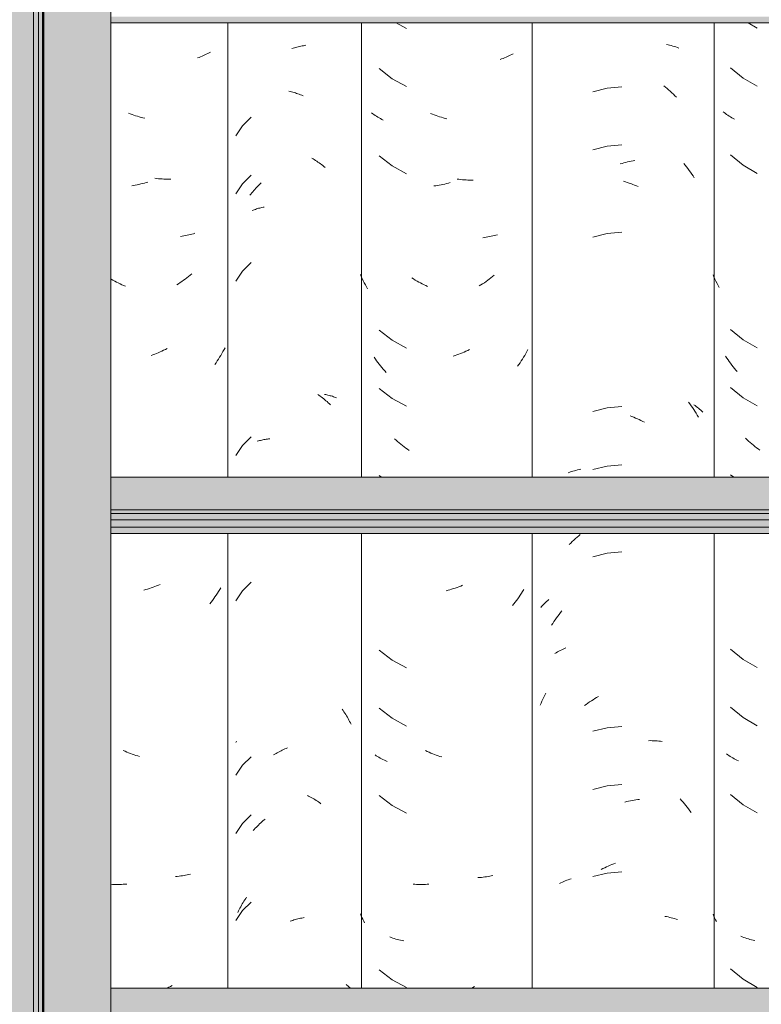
# Model space of a CAD drawing. Header units: metres. Extents: x 9.7 to 43.6, y -0.5 to 5.6.
# Tile 115 of 154: x 32.838 to 33.222, y 3.005 to 3.516. Entities that reach past the tile are written whole.
import ezdxf

# ---------------------------------------------------------------- set-up
doc = ezdxf.new("R2010")
doc.units = ezdxf.units.M
for name, color, linetype, lineweight in [('A-ANNO-DIMS', 7, 'Continuous', 9), ('A-ANNO-DIMS-50', 7, 'Continuous', 9), ('A-GLAZ-CWMG', 7, 'Continuous', 5), ('A-ROOF', 7, 'Continuous', 5), ('A-WALL', 7, 'Continuous', 5), ('A-WALL-PATT', 7, 'Continuous', 5), ('I-WALL', 7, 'Continuous', 5)]:
    doc.layers.add(name, color=color, linetype=linetype, lineweight=lineweight)
doc.styles.add('Arial', font='arial.ttf', dxfattribs={"height": 0.075})
doc.dimstyles.new('Com_linha__ref__contínua__-_Cor_Vermelha_Arial_1_5mm', dxfattribs={"dimscale": 0.3048, "dimtxt": 0.076519, "dimasz": 0.328084, "dimexe": 0.246063, "dimexo": 0.246063, "dimgap": 0.024606, "dimtad": 1, "dimrnd": 0.01, "dimzin": 0, "dimdsep": 46, "dimtxsty": 'Arial', "dimblk1": 'OBLIQUE', "dimblk2": 'OBLIQUE', "dimsah": 1, "dimcen": 0.09, "dimdle": 0.246063, "dimazin": 0, "dimtfac": 1, "dimtdec": 4, "dimtix": 1, "dimtmove": 0, "dimatfit": 3, "dimfxl": 1, "dimtvp": 1, "dimtolj": 1, "dimtzin": 0, "dimarcsym": 2})

# ---------------------------------------------------------------- blocks, each defined once
blk = doc.blocks.new('FP_243-D')
at = {"layer": 'A-GLAZ-CWMG', "color": 9, "true_color": 0xc0c0c0}
for p, q in [((-17.71452, 3.51402), (-17.70983, 3.51132)), ((-17.72366, 3.49074), (-17.71715, 3.48539)), ((-17.71715, 3.48539), (-17.70983, 3.48118)), ((-17.72695, 3.46746), (-17.72755, 3.46794)), ((-17.72633, 3.46699), (-17.72695, 3.46746)), ((-17.72571, 3.46653), (-17.72633, 3.46699)), ((-17.72507, 3.46609), (-17.72571, 3.46653)), ((-17.72442, 3.46565), (-17.72507, 3.46609)), ((-17.72375, 3.46523), (-17.72442, 3.46565)), ((-17.72307, 3.46482), (-17.72375, 3.46523)), ((-17.72239, 3.46443), (-17.72307, 3.46482)), ((-17.72169, 3.46404), (-17.72239, 3.46443)), ((-17.72366, 3.44553), (-17.71715, 3.44017)), ((-17.71715, 3.44017), (-17.70983, 3.43596)), ((-17.73227, 3.38228), (-17.73276, 3.38341)), ((-17.73176, 3.38115), (-17.73227, 3.38228)), ((-17.73123, 3.38004), (-17.73176, 3.38115)), ((-17.73069, 3.37893), (-17.73123, 3.38004)), ((-17.73013, 3.37784), (-17.73069, 3.37893)), ((-17.72955, 3.37676), (-17.73013, 3.37784)), ((-17.72366, 3.3551), (-17.71715, 3.34975)), ((-17.71715, 3.34975), (-17.70983, 3.34553)), ((-17.72564, 3.34023), (-17.72627, 3.34116)), ((-17.725, 3.33931), (-17.72564, 3.34023)), ((-17.72435, 3.3384), (-17.725, 3.33931)), ((-17.72368, 3.3375), (-17.72435, 3.3384)), ((-17.72301, 3.33661), (-17.72368, 3.3375)), ((-17.72232, 3.33574), (-17.72301, 3.33661)), ((-17.72162, 3.33488), (-17.72232, 3.33574)), ((-17.7209, 3.33403), (-17.72162, 3.33488)), ((-17.72018, 3.33319), (-17.7209, 3.33403)), ((-17.72366, 3.32496), (-17.71715, 3.3196)), ((-17.71715, 3.3196), (-17.70983, 3.31539)), ((-17.71512, 3.29787), (-17.71591, 3.29861)), ((-17.71432, 3.29714), (-17.71512, 3.29787)), ((-17.71351, 3.29643), (-17.71432, 3.29714)), ((-17.71269, 3.29573), (-17.71351, 3.29643)), ((-17.71186, 3.29504), (-17.71269, 3.29573)), ((-17.71103, 3.29438), (-17.71186, 3.29504)), ((-17.71018, 3.29372), (-17.71103, 3.29438)), ((-17.70933, 3.29308), (-17.71018, 3.29372)), ((-17.70847, 3.29246), (-17.70933, 3.29308)), ((-17.72366, 3.27974), (-17.72202, 3.27839)), ((-17.72366, 3.18931), (-17.71715, 3.18396)), ((-17.71715, 3.18396), (-17.70983, 3.17975)), ((-17.72366, 3.15917), (-17.71715, 3.15382)), ((-17.71715, 3.15382), (-17.70983, 3.14961)), ((-17.72515, 3.13458), (-17.72579, 3.13502)), ((-17.7245, 3.13414), (-17.72515, 3.13458)), ((-17.72384, 3.13372), (-17.7245, 3.13414)), ((-17.72317, 3.13331), (-17.72384, 3.13372)), ((-17.72248, 3.13291), (-17.72317, 3.13331)), ((-17.72178, 3.13252), (-17.72248, 3.13291)), ((-17.72107, 3.13215), (-17.72178, 3.13252)), ((-17.72035, 3.13179), (-17.72107, 3.13215)), ((-17.71961, 3.13144), (-17.72035, 3.13179)), ((-17.72366, 3.11396), (-17.71715, 3.1086)), ((-17.71715, 3.1086), (-17.70983, 3.10439)), ((-17.73235, 3.0509), (-17.73276, 3.05184)), ((-17.73193, 3.04995), (-17.73235, 3.0509)), ((-17.73149, 3.04902), (-17.73193, 3.04995)), ((-17.73105, 3.04809), (-17.73149, 3.04902)), ((-17.71758, 3.04015), (-17.71835, 3.04046)), ((-17.71681, 3.03985), (-17.71758, 3.04015)), ((-17.71603, 3.03957), (-17.71681, 3.03985)), ((-17.71524, 3.03931), (-17.71603, 3.03957)), ((-17.71444, 3.03905), (-17.71524, 3.03931)), ((-17.71363, 3.03882), (-17.71444, 3.03905)), ((-17.71281, 3.03859), (-17.71363, 3.03882)), ((-17.71199, 3.03838), (-17.71281, 3.03859)), ((-17.71115, 3.03819), (-17.71199, 3.03838)), ((-17.72366, 3.02353), (-17.71715, 3.01818)), ((-17.71715, 3.01818), (-17.70983, 3.01396))]:
    blk.add_line(p, q, dxfattribs=at)
blk = doc.blocks.new('FP_244-D')
at = {"layer": 'A-GLAZ-CWMG', "color": 9, "true_color": 0xc0c0c0}
for p, q in [((-17.75695, 3.50278), (-17.7561, 3.50261)), ((-17.7561, 3.50261), (-17.75527, 3.50242)), ((-17.75527, 3.50242), (-17.75444, 3.50221)), ((-17.75444, 3.50221), (-17.75362, 3.50199)), ((-17.75362, 3.50199), (-17.75282, 3.50176)), ((-17.75282, 3.50176), (-17.75202, 3.5015)), ((-17.75202, 3.5015), (-17.75123, 3.50124)), ((-17.75123, 3.50124), (-17.75045, 3.50095)), ((-17.78764, 3.48016), (-17.79505, 3.47832)), ((-17.78003, 3.48084), (-17.78764, 3.48016)), ((-17.75833, 3.48139), (-17.75747, 3.48071)), ((-17.75747, 3.48071), (-17.75662, 3.48001)), ((-17.75662, 3.48001), (-17.75578, 3.47929)), ((-17.75578, 3.47929), (-17.75495, 3.47856)), ((-17.75495, 3.47856), (-17.75413, 3.47781)), ((-17.75413, 3.47781), (-17.75331, 3.47704)), ((-17.75331, 3.47704), (-17.75251, 3.47626)), ((-17.75251, 3.47626), (-17.75171, 3.47546)), ((-17.78764, 3.45002), (-17.79505, 3.44817)), ((-17.78003, 3.4507), (-17.78764, 3.45002)), ((-17.78092, 3.44088), (-17.77996, 3.44116)), ((-17.77996, 3.44116), (-17.77901, 3.44143)), ((-17.77901, 3.44143), (-17.77805, 3.44169)), ((-17.77805, 3.44169), (-17.7771, 3.44192)), ((-17.7771, 3.44192), (-17.77614, 3.44213)), ((-17.77614, 3.44213), (-17.77519, 3.44233)), ((-17.77519, 3.44233), (-17.77424, 3.44251)), ((-17.77424, 3.44251), (-17.77329, 3.44267)), ((-17.74792, 3.44112), (-17.74719, 3.44024)), ((-17.74719, 3.44024), (-17.74647, 3.43934)), ((-17.74647, 3.43934), (-17.74577, 3.43843)), ((-17.74577, 3.43843), (-17.74509, 3.4375)), ((-17.74509, 3.4375), (-17.74441, 3.43657)), ((-17.74441, 3.43657), (-17.74375, 3.43561)), ((-17.74375, 3.43561), (-17.7431, 3.43465)), ((-17.77914, 3.43188), (-17.77818, 3.4316)), ((-17.77818, 3.4316), (-17.77722, 3.4313)), ((-17.77722, 3.4313), (-17.77627, 3.43098)), ((-17.77627, 3.43098), (-17.77532, 3.43064)), ((-17.77532, 3.43064), (-17.77436, 3.43028)), ((-17.7431, 3.43465), (-17.74246, 3.43367)), ((-17.77436, 3.43028), (-17.77341, 3.4299)), ((-17.77341, 3.4299), (-17.77247, 3.42951)), ((-17.77247, 3.42951), (-17.77152, 3.4291)), ((-17.78003, 3.40549), (-17.78764, 3.4048)), ((-17.78764, 3.4048), (-17.79505, 3.40296)), ((-17.78764, 3.31438), (-17.79505, 3.31253)), ((-17.78003, 3.31506), (-17.78764, 3.31438)), ((-17.74544, 3.31742), (-17.74476, 3.31648)), ((-17.74476, 3.31648), (-17.74409, 3.31554)), ((-17.74409, 3.31554), (-17.74343, 3.31458)), ((-17.74343, 3.31458), (-17.74279, 3.31361)), ((-17.74279, 3.31361), (-17.74216, 3.31263)), ((-17.74269, 3.31605), (-17.74206, 3.3156)), ((-17.74206, 3.3156), (-17.74145, 3.31515)), ((-17.74145, 3.31515), (-17.74085, 3.31468)), ((-17.74085, 3.31468), (-17.74027, 3.3142)), ((-17.74027, 3.3142), (-17.7397, 3.3137)), ((-17.7397, 3.3137), (-17.73915, 3.3132)), ((-17.73915, 3.3132), (-17.73862, 3.31269)), ((-17.77581, 3.31024), (-17.77486, 3.3099)), ((-17.77486, 3.3099), (-17.77391, 3.30953)), ((-17.77391, 3.30953), (-17.77296, 3.30914)), ((-17.77296, 3.30914), (-17.77201, 3.30874)), ((-17.77201, 3.30874), (-17.77107, 3.30832)), ((-17.77107, 3.30832), (-17.77013, 3.30788)), ((-17.77013, 3.30788), (-17.76919, 3.30742)), ((-17.74216, 3.31263), (-17.74155, 3.31164)), ((-17.74155, 3.31164), (-17.74095, 3.31063)), ((-17.74095, 3.31063), (-17.74037, 3.30961)), ((-17.73862, 3.31269), (-17.73809, 3.31217)), ((-17.76919, 3.30742), (-17.76826, 3.30695)), ((-17.80299, 3.2822), (-17.80215, 3.28238)), ((-17.80215, 3.28238), (-17.80129, 3.28254)), ((-17.78764, 3.28423), (-17.79505, 3.28239)), ((-17.78003, 3.28491), (-17.78764, 3.28423)), ((-17.80785, 3.2808), (-17.80706, 3.28108)), ((-17.80706, 3.28108), (-17.80627, 3.28133)), ((-17.80627, 3.28133), (-17.80546, 3.28157)), ((-17.80546, 3.28157), (-17.80465, 3.2818)), ((-17.80465, 3.2818), (-17.80382, 3.28201)), ((-17.80382, 3.28201), (-17.80299, 3.2822)), ((-17.80491, 3.24585), (-17.80408, 3.2466)), ((-17.80408, 3.2466), (-17.80325, 3.24734)), ((-17.80325, 3.24734), (-17.80241, 3.24806)), ((-17.80241, 3.24806), (-17.80157, 3.24876)), ((-17.80731, 3.2435), (-17.80652, 3.2443)), ((-17.80652, 3.2443), (-17.80572, 3.24508)), ((-17.80572, 3.24508), (-17.80491, 3.24585)), ((-17.78764, 3.23902), (-17.79505, 3.23717)), ((-17.78003, 3.2397), (-17.78764, 3.23902)), ((-17.82212, 3.21088), (-17.82164, 3.21143)), ((-17.82164, 3.21143), (-17.82115, 3.21197)), ((-17.82115, 3.21197), (-17.82064, 3.2125)), ((-17.82064, 3.2125), (-17.82011, 3.21303)), ((-17.82011, 3.21303), (-17.81957, 3.21354)), ((-17.81957, 3.21354), (-17.81902, 3.21404)), ((-17.81902, 3.21404), (-17.81845, 3.21453)), ((-17.81845, 3.21453), (-17.81786, 3.215)), ((-17.81392, 3.20551), (-17.81323, 3.20644)), ((-17.81323, 3.20644), (-17.81253, 3.20735)), ((-17.81253, 3.20735), (-17.81182, 3.20825)), ((-17.81182, 3.20825), (-17.8111, 3.20914)), ((-17.81652, 3.20167), (-17.81589, 3.20264)), ((-17.81589, 3.20264), (-17.81525, 3.20361)), ((-17.81525, 3.20361), (-17.81459, 3.20457)), ((-17.81459, 3.20457), (-17.81392, 3.20551)), ((-17.81472, 3.18707), (-17.81405, 3.18748)), ((-17.81405, 3.18748), (-17.81337, 3.18787)), ((-17.81337, 3.18787), (-17.81267, 3.18825)), ((-17.81267, 3.18825), (-17.81196, 3.18861)), ((-17.81196, 3.18861), (-17.81124, 3.18897)), ((-17.81124, 3.18897), (-17.81051, 3.1893)), ((-17.81051, 3.1893), (-17.80977, 3.18963)), ((-17.80977, 3.18963), (-17.80901, 3.18994)), ((-17.82049, 3.16444), (-17.81998, 3.16546)), ((-17.81998, 3.16546), (-17.81946, 3.16646)), ((-17.82238, 3.16029), (-17.82193, 3.16134)), ((-17.82193, 3.16134), (-17.82146, 3.16238)), ((-17.82146, 3.16238), (-17.82098, 3.16342)), ((-17.82098, 3.16342), (-17.82049, 3.16444)), ((-17.7994, 3.16003), (-17.79852, 3.16068)), ((-17.79852, 3.16068), (-17.79764, 3.16131)), ((-17.79764, 3.16131), (-17.79675, 3.16192)), ((-17.79675, 3.16192), (-17.79585, 3.16251)), ((-17.79585, 3.16251), (-17.79494, 3.16309)), ((-17.79494, 3.16309), (-17.79403, 3.16365)), ((-17.79403, 3.16365), (-17.79312, 3.16419)), ((-17.79312, 3.16419), (-17.7922, 3.16472)), ((-17.78764, 3.14859), (-17.79505, 3.14675)), ((-17.78003, 3.14927), (-17.78764, 3.14859)), ((-17.76623, 3.14186), (-17.76531, 3.14187)), ((-17.76531, 3.14187), (-17.76439, 3.14186)), ((-17.76439, 3.14186), (-17.76349, 3.14183)), ((-17.76349, 3.14183), (-17.76259, 3.14178)), ((-17.76259, 3.14178), (-17.76169, 3.14171)), ((-17.76169, 3.14171), (-17.7608, 3.14163)), ((-17.7608, 3.14163), (-17.75992, 3.14153)), ((-17.75992, 3.14153), (-17.75905, 3.14142)), ((-17.78003, 3.11913), (-17.78764, 3.11845)), ((-17.78764, 3.11845), (-17.79505, 3.1166)), ((-17.77848, 3.11), (-17.77753, 3.11025)), ((-17.77753, 3.11025), (-17.77657, 3.11047)), ((-17.77657, 3.11047), (-17.77562, 3.11067)), ((-17.77562, 3.11067), (-17.77467, 3.11086)), ((-17.77467, 3.11086), (-17.77371, 3.11103)), ((-17.77371, 3.11103), (-17.77277, 3.11118)), ((-17.77277, 3.11118), (-17.77182, 3.11131)), ((-17.77182, 3.11131), (-17.77088, 3.11142)), ((-17.74982, 3.11174), (-17.74906, 3.11089)), ((-17.74906, 3.11089), (-17.74832, 3.11003)), ((-17.74832, 3.11003), (-17.74759, 3.10916)), ((-17.74759, 3.10916), (-17.74686, 3.10827)), ((-17.74686, 3.10827), (-17.74616, 3.10736)), ((-17.74616, 3.10736), (-17.74546, 3.10644)), ((-17.74546, 3.10644), (-17.74478, 3.10551)), ((-17.74478, 3.10551), (-17.74411, 3.10457)), ((-17.7842, 3.07803), (-17.78325, 3.07838)), ((-17.78764, 3.07323), (-17.79505, 3.07139)), ((-17.7908, 3.07505), (-17.78987, 3.07553)), ((-17.78987, 3.07553), (-17.78893, 3.07599)), ((-17.78893, 3.07599), (-17.78799, 3.07643)), ((-17.78799, 3.07643), (-17.78705, 3.07686)), ((-17.78003, 3.07392), (-17.78764, 3.07323)), ((-17.78705, 3.07686), (-17.7861, 3.07727)), ((-17.7861, 3.07727), (-17.78515, 3.07766)), ((-17.78515, 3.07766), (-17.7842, 3.07803)), ((-17.81233, 3.06785), (-17.81162, 3.06821)), ((-17.81162, 3.06821), (-17.81089, 3.06856)), ((-17.81089, 3.06856), (-17.81015, 3.06889)), ((-17.81015, 3.06889), (-17.8094, 3.06921)), ((-17.8094, 3.06921), (-17.80864, 3.06951)), ((-17.80864, 3.06951), (-17.80787, 3.0698)), ((-17.80787, 3.0698), (-17.80708, 3.07007)), ((-17.80708, 3.07007), (-17.80629, 3.07032)), ((-17.75775, 3.05078), (-17.75689, 3.05063)), ((-17.75689, 3.05063), (-17.75605, 3.05045)), ((-17.75605, 3.05045), (-17.75521, 3.05026)), ((-17.75521, 3.05026), (-17.75439, 3.05006)), ((-17.75439, 3.05006), (-17.75357, 3.04984)), ((-17.75357, 3.04984), (-17.75276, 3.0496)), ((-17.75276, 3.0496), (-17.75196, 3.04934)), ((-17.75196, 3.04934), (-17.75118, 3.04908))]:
    blk.add_line(p, q, dxfattribs=at)
blk = doc.blocks.new('FP_245-D')
at = {"layer": 'A-GLAZ-CWMG', "color": 9, "true_color": 0xc0c0c0}
for p, q in [((-17.89697, 3.51402), (-17.89175, 3.51117)), ((-17.83859, 3.49688), (-17.83932, 3.49654)), ((-17.83786, 3.49723), (-17.83859, 3.49688)), ((-17.83715, 3.4976), (-17.83786, 3.49723)), ((-17.83644, 3.49798), (-17.83715, 3.4976)), ((-17.84238, 3.49531), (-17.84316, 3.49504)), ((-17.8416, 3.4956), (-17.84238, 3.49531)), ((-17.84083, 3.4959), (-17.8416, 3.4956)), ((-17.84007, 3.49621), (-17.84083, 3.4959)), ((-17.83932, 3.49654), (-17.84007, 3.49621)), ((-17.90581, 3.49027), (-17.89917, 3.48507)), ((-17.89917, 3.48507), (-17.89175, 3.48103)), ((-17.90918, 3.4669), (-17.9098, 3.46737)), ((-17.90855, 3.46645), (-17.90918, 3.4669)), ((-17.90791, 3.46601), (-17.90855, 3.46645)), ((-17.87824, 3.4667), (-17.87917, 3.46708)), ((-17.87731, 3.46633), (-17.87824, 3.4667)), ((-17.87638, 3.46598), (-17.87731, 3.46633)), ((-17.90725, 3.46558), (-17.90791, 3.46601)), ((-17.90658, 3.46516), (-17.90725, 3.46558)), ((-17.9059, 3.46476), (-17.90658, 3.46516)), ((-17.90521, 3.46437), (-17.9059, 3.46476)), ((-17.90451, 3.46399), (-17.90521, 3.46437)), ((-17.90379, 3.46362), (-17.90451, 3.46399)), ((-17.87544, 3.46565), (-17.87638, 3.46598)), ((-17.8745, 3.46534), (-17.87544, 3.46565)), ((-17.87356, 3.46504), (-17.8745, 3.46534)), ((-17.87262, 3.46476), (-17.87356, 3.46504)), ((-17.87168, 3.4645), (-17.87262, 3.46476)), ((-17.87073, 3.46425), (-17.87168, 3.4645)), ((-17.90581, 3.44505), (-17.89917, 3.43986)), ((-17.89917, 3.43986), (-17.89175, 3.43582)), ((-17.87185, 3.43044), (-17.87279, 3.43023)), ((-17.87091, 3.43067), (-17.87185, 3.43044)), ((-17.86996, 3.43092), (-17.87091, 3.43067)), ((-17.86902, 3.43119), (-17.86996, 3.43092)), ((-17.86452, 3.43292), (-17.86545, 3.43305)), ((-17.86358, 3.4328), (-17.86452, 3.43292)), ((-17.86265, 3.4327), (-17.86358, 3.4328)), ((-17.86172, 3.43262), (-17.86265, 3.4327)), ((-17.8608, 3.43255), (-17.86172, 3.43262)), ((-17.85988, 3.43251), (-17.8608, 3.43255)), ((-17.85896, 3.43248), (-17.85988, 3.43251)), ((-17.85804, 3.43246), (-17.85896, 3.43248)), ((-17.85713, 3.43246), (-17.85804, 3.43246)), ((-17.87655, 3.42955), (-17.87748, 3.42943)), ((-17.87561, 3.4297), (-17.87655, 3.42955)), ((-17.87467, 3.42986), (-17.87561, 3.4297)), ((-17.87373, 3.43004), (-17.87467, 3.42986)), ((-17.87279, 3.43023), (-17.87373, 3.43004)), ((-17.85125, 3.40275), (-17.85212, 3.40264)), ((-17.85038, 3.40287), (-17.85125, 3.40275)), ((-17.84952, 3.40301), (-17.85038, 3.40287)), ((-17.84867, 3.40317), (-17.84952, 3.40301)), ((-17.84782, 3.40334), (-17.84867, 3.40317)), ((-17.84699, 3.40353), (-17.84782, 3.40334)), ((-17.84616, 3.40373), (-17.84699, 3.40353)), ((-17.84533, 3.40395), (-17.84616, 3.40373)), ((-17.84452, 3.40418), (-17.84533, 3.40395)), ((-17.91512, 3.38252), (-17.91561, 3.38362)), ((-17.91462, 3.38143), (-17.91512, 3.38252)), ((-17.9141, 3.38035), (-17.91462, 3.38143)), ((-17.91357, 3.37928), (-17.9141, 3.38035)), ((-17.88801, 3.38123), (-17.88889, 3.38179)), ((-17.88712, 3.38068), (-17.88801, 3.38123)), ((-17.88622, 3.38016), (-17.88712, 3.38068)), ((-17.88532, 3.37965), (-17.88622, 3.38016)), ((-17.88442, 3.37915), (-17.88532, 3.37965)), ((-17.85133, 3.37931), (-17.85221, 3.37873)), ((-17.85047, 3.37992), (-17.85133, 3.37931)), ((-17.8496, 3.38053), (-17.85047, 3.37992)), ((-17.84875, 3.38117), (-17.8496, 3.38053)), ((-17.84791, 3.38182), (-17.84875, 3.38117)), ((-17.84707, 3.38248), (-17.84791, 3.38182)), ((-17.84624, 3.38316), (-17.84707, 3.38248)), ((-17.91301, 3.37822), (-17.91357, 3.37928)), ((-17.91245, 3.37717), (-17.91301, 3.37822)), ((-17.91187, 3.37614), (-17.91245, 3.37717)), ((-17.88351, 3.37867), (-17.88442, 3.37915)), ((-17.88259, 3.37821), (-17.88351, 3.37867)), ((-17.88167, 3.37777), (-17.88259, 3.37821)), ((-17.88075, 3.37734), (-17.88167, 3.37777)), ((-17.85309, 3.37816), (-17.85397, 3.3776)), ((-17.85221, 3.37873), (-17.85309, 3.37816)), ((-17.90581, 3.35463), (-17.89917, 3.34943)), ((-17.89917, 3.34943), (-17.89175, 3.34539)), ((-17.86089, 3.34377), (-17.86182, 3.34336)), ((-17.85997, 3.3442), (-17.86089, 3.34377)), ((-17.85905, 3.34465), (-17.85997, 3.3442)), ((-17.82924, 3.3436), (-17.8298, 3.34261)), ((-17.8287, 3.3446), (-17.82924, 3.3436)), ((-17.90784, 3.33971), (-17.90849, 3.34063)), ((-17.90719, 3.3388), (-17.90784, 3.33971)), ((-17.90652, 3.33791), (-17.90719, 3.3388)), ((-17.86648, 3.34156), (-17.86742, 3.34125)), ((-17.86555, 3.34188), (-17.86648, 3.34156)), ((-17.86461, 3.34223), (-17.86555, 3.34188)), ((-17.86368, 3.34259), (-17.86461, 3.34223)), ((-17.86274, 3.34297), (-17.86368, 3.34259)), ((-17.86182, 3.34336), (-17.86274, 3.34297)), ((-17.83216, 3.33874), (-17.83278, 3.33781)), ((-17.83155, 3.33969), (-17.83216, 3.33874)), ((-17.83095, 3.34065), (-17.83155, 3.33969)), ((-17.83037, 3.34162), (-17.83095, 3.34065)), ((-17.8298, 3.34261), (-17.83037, 3.34162)), ((-17.90584, 3.33702), (-17.90652, 3.33791)), ((-17.90514, 3.33615), (-17.90584, 3.33702)), ((-17.90444, 3.3353), (-17.90514, 3.33615)), ((-17.90372, 3.33445), (-17.90444, 3.3353)), ((-17.90299, 3.33362), (-17.90372, 3.33445)), ((-17.90225, 3.3328), (-17.90299, 3.33362)), ((-17.83342, 3.33688), (-17.83406, 3.33597)), ((-17.83278, 3.33781), (-17.83342, 3.33688)), ((-17.90581, 3.32448), (-17.89917, 3.31929)), ((-17.89917, 3.31929), (-17.89175, 3.31525)), ((-17.89711, 3.2976), (-17.89792, 3.29833)), ((-17.8963, 3.29689), (-17.89711, 3.2976)), ((-17.89548, 3.2962), (-17.8963, 3.29689)), ((-17.89465, 3.29552), (-17.89548, 3.2962)), ((-17.89381, 3.29485), (-17.89465, 3.29552)), ((-17.89296, 3.2942), (-17.89381, 3.29485)), ((-17.89211, 3.29357), (-17.89296, 3.2942)), ((-17.89125, 3.29295), (-17.89211, 3.29357)), ((-17.89038, 3.29235), (-17.89125, 3.29295)), ((-17.90581, 3.27927), (-17.90469, 3.27839)), ((-17.86547, 3.22134), (-17.86641, 3.22101)), ((-17.86453, 3.22169), (-17.86547, 3.22134)), ((-17.8636, 3.22205), (-17.86453, 3.22169)), ((-17.86267, 3.22243), (-17.8636, 3.22205)), ((-17.87017, 3.21987), (-17.87111, 3.21962)), ((-17.86923, 3.22013), (-17.87017, 3.21987)), ((-17.86828, 3.2204), (-17.86923, 3.22013)), ((-17.86734, 3.2207), (-17.86828, 3.2204)), ((-17.86641, 3.22101), (-17.86734, 3.2207)), ((-17.83336, 3.21639), (-17.83401, 3.21547)), ((-17.83273, 3.21731), (-17.83336, 3.21639)), ((-17.83211, 3.21825), (-17.83273, 3.21731)), ((-17.8315, 3.2192), (-17.83211, 3.21825)), ((-17.8309, 3.22016), (-17.8315, 3.2192)), ((-17.83603, 3.2128), (-17.83672, 3.21193)), ((-17.83534, 3.21367), (-17.83603, 3.2128)), ((-17.83467, 3.21457), (-17.83534, 3.21367)), ((-17.83401, 3.21547), (-17.83467, 3.21457)), ((-17.90581, 3.18884), (-17.89917, 3.18365)), ((-17.89917, 3.18365), (-17.89175, 3.1796)), ((-17.90581, 3.1587), (-17.89917, 3.1535)), ((-17.89917, 3.1535), (-17.89175, 3.14946)), ((-17.90734, 3.13407), (-17.90799, 3.1345)), ((-17.8809, 3.13627), (-17.88183, 3.1367)), ((-17.87998, 3.13585), (-17.8809, 3.13627)), ((-17.87905, 3.13546), (-17.87998, 3.13585)), ((-17.87812, 3.13508), (-17.87905, 3.13546)), ((-17.87719, 3.13471), (-17.87812, 3.13508)), ((-17.87625, 3.13437), (-17.87719, 3.13471)), ((-17.87531, 3.13404), (-17.87625, 3.13437)), ((-17.90667, 3.13365), (-17.90734, 3.13407)), ((-17.90599, 3.13324), (-17.90667, 3.13365)), ((-17.9053, 3.13285), (-17.90599, 3.13324)), ((-17.9046, 3.13246), (-17.9053, 3.13285)), ((-17.90389, 3.1321), (-17.9046, 3.13246)), ((-17.90316, 3.13174), (-17.90389, 3.1321)), ((-17.90243, 3.1314), (-17.90316, 3.13174)), ((-17.90168, 3.13107), (-17.90243, 3.1314)), ((-17.87437, 3.13373), (-17.87531, 3.13404)), ((-17.87343, 3.13343), (-17.87437, 3.13373)), ((-17.90581, 3.11348), (-17.89917, 3.10829)), ((-17.89917, 3.10829), (-17.89175, 3.10425)), ((-17.85377, 3.0709), (-17.85466, 3.07084)), ((-17.85288, 3.07098), (-17.85377, 3.0709)), ((-17.852, 3.07108), (-17.85288, 3.07098)), ((-17.85113, 3.07119), (-17.852, 3.07108)), ((-17.85027, 3.07132), (-17.85113, 3.07119)), ((-17.84941, 3.07146), (-17.85027, 3.07132)), ((-17.84855, 3.07162), (-17.84941, 3.07146)), ((-17.84771, 3.07179), (-17.84855, 3.07162)), ((-17.84687, 3.07198), (-17.84771, 3.07179)), ((-17.88733, 3.06741), (-17.88822, 3.06748)), ((-17.88643, 3.06736), (-17.88733, 3.06741)), ((-17.88553, 3.06732), (-17.88643, 3.06736)), ((-17.88463, 3.0673), (-17.88553, 3.06732)), ((-17.88372, 3.0673), (-17.88463, 3.0673)), ((-17.8828, 3.06731), (-17.88372, 3.0673)), ((-17.88189, 3.06734), (-17.8828, 3.06731)), ((-17.88096, 3.06739), (-17.88189, 3.06734)), ((-17.88004, 3.06745), (-17.88096, 3.06739)), ((-17.9152, 3.05111), (-17.91561, 3.05204)), ((-17.91477, 3.05018), (-17.9152, 3.05111)), ((-17.91433, 3.04926), (-17.91477, 3.05018)), ((-17.91388, 3.04834), (-17.91433, 3.04926)), ((-17.91342, 3.04743), (-17.91388, 3.04834)), ((-17.89961, 3.03982), (-17.90039, 3.04011)), ((-17.89883, 3.03955), (-17.89961, 3.03982)), ((-17.89804, 3.03928), (-17.89883, 3.03955)), ((-17.89723, 3.03903), (-17.89804, 3.03928)), ((-17.89642, 3.0388), (-17.89723, 3.03903)), ((-17.8956, 3.03858), (-17.89642, 3.0388)), ((-17.89477, 3.03838), (-17.8956, 3.03858)), ((-17.89394, 3.03819), (-17.89477, 3.03838)), ((-17.89309, 3.03802), (-17.89394, 3.03819)), ((-17.90581, 3.02306), (-17.89917, 3.01786)), ((-17.89917, 3.01786), (-17.89175, 3.01382)), ((-17.85735, 3.01395), (-17.85803, 3.0136)), ((-17.85644, 3.01445), (-17.85735, 3.01395))]:
    blk.add_line(p, q, dxfattribs=at)
blk = doc.blocks.new('FP_246-D')
at = {"layer": 'A-GLAZ-CWMG', "color": 9, "true_color": 0xc0c0c0}
for p, q in [((-17.94716, 3.50179), (-17.94649, 3.50194)), ((-17.94649, 3.50194), (-17.94582, 3.50206)), ((-17.94582, 3.50206), (-17.94516, 3.50218)), ((-17.94516, 3.50218), (-17.94449, 3.50228)), ((-17.94449, 3.50228), (-17.94383, 3.50237)), ((-17.95118, 3.50068), (-17.95051, 3.5009)), ((-17.95051, 3.5009), (-17.94984, 3.5011)), ((-17.94984, 3.5011), (-17.94917, 3.5013)), ((-17.94917, 3.5013), (-17.9485, 3.50147)), ((-17.9485, 3.50147), (-17.94783, 3.50164)), ((-17.94783, 3.50164), (-17.94716, 3.50179)), ((-17.95267, 3.47852), (-17.952, 3.47838)), ((-17.952, 3.47838), (-17.95133, 3.47822)), ((-17.95133, 3.47822), (-17.95066, 3.47805)), ((-17.95066, 3.47805), (-17.94999, 3.47786)), ((-17.94999, 3.47786), (-17.94932, 3.47767)), ((-17.94932, 3.47767), (-17.94865, 3.47746)), ((-17.94865, 3.47746), (-17.94798, 3.47723)), ((-17.94798, 3.47723), (-17.94731, 3.477)), ((-17.94731, 3.477), (-17.94664, 3.47675)), ((-17.94664, 3.47675), (-17.94597, 3.47649)), ((-17.94597, 3.47649), (-17.9453, 3.47622)), ((-17.97231, 3.46513), (-17.97669, 3.46068)), ((-17.97669, 3.46068), (-17.9802, 3.45552)), ((-17.94078, 3.44385), (-17.94014, 3.44348)), ((-17.94014, 3.44348), (-17.93949, 3.4431)), ((-17.93949, 3.4431), (-17.93885, 3.4427)), ((-17.93885, 3.4427), (-17.93822, 3.44229)), ((-17.93822, 3.44229), (-17.93759, 3.44187)), ((-17.93759, 3.44187), (-17.93696, 3.44144)), ((-17.93696, 3.44144), (-17.93634, 3.44099)), ((-17.93634, 3.44099), (-17.93572, 3.44053)), ((-17.93572, 3.44053), (-17.93511, 3.44007)), ((-17.93511, 3.44007), (-17.9345, 3.43959)), ((-17.9345, 3.43959), (-17.9339, 3.43909)), ((-17.97669, 3.43053), (-17.9802, 3.42538)), ((-17.97231, 3.43499), (-17.97669, 3.43053)), ((-17.96813, 3.42997), (-17.96756, 3.43051)), ((-17.96756, 3.43051), (-17.96698, 3.43104)), ((-17.97295, 3.42462), (-17.97245, 3.42525)), ((-17.97245, 3.42525), (-17.97194, 3.42588)), ((-17.97194, 3.42588), (-17.97142, 3.42649)), ((-17.97142, 3.42649), (-17.97089, 3.4271)), ((-17.97089, 3.4271), (-17.97035, 3.42769)), ((-17.97035, 3.42769), (-17.96981, 3.42828)), ((-17.96981, 3.42828), (-17.96926, 3.42885)), ((-17.96926, 3.42885), (-17.9687, 3.42942)), ((-17.9687, 3.42942), (-17.96813, 3.42997)), ((-17.97164, 3.41671), (-17.97112, 3.41693)), ((-17.97112, 3.41693), (-17.97059, 3.41714)), ((-17.97059, 3.41714), (-17.97005, 3.41733)), ((-17.97005, 3.41733), (-17.9695, 3.41752)), ((-17.9695, 3.41752), (-17.96894, 3.4177)), ((-17.96894, 3.4177), (-17.96838, 3.41787)), ((-17.96838, 3.41787), (-17.96781, 3.41802)), ((-17.96781, 3.41802), (-17.96723, 3.41816)), ((-17.96723, 3.41816), (-17.96665, 3.4183)), ((-17.96665, 3.4183), (-17.96606, 3.41842)), ((-17.96606, 3.41842), (-17.96547, 3.41853)), ((-17.97231, 3.38977), (-17.97669, 3.38532)), ((-17.97669, 3.38532), (-17.9802, 3.38016)), ((-17.93772, 3.32139), (-17.93709, 3.32096)), ((-17.93709, 3.32096), (-17.93647, 3.32052)), ((-17.93647, 3.32052), (-17.93585, 3.32006)), ((-17.93585, 3.32006), (-17.93524, 3.3196)), ((-17.93524, 3.3196), (-17.93463, 3.31912)), ((-17.93463, 3.31912), (-17.93403, 3.31863)), ((-17.93419, 3.32136), (-17.9336, 3.32126)), ((-17.93403, 3.31863), (-17.93343, 3.31813)), ((-17.9336, 3.32126), (-17.933, 3.32114)), ((-17.93343, 3.31813), (-17.93284, 3.31762)), ((-17.933, 3.32114), (-17.93242, 3.32101)), ((-17.93242, 3.32101), (-17.93184, 3.32087)), ((-17.93184, 3.32087), (-17.93127, 3.32072)), ((-17.93127, 3.32072), (-17.9307, 3.32056)), ((-17.9307, 3.32056), (-17.93014, 3.32039)), ((-17.93014, 3.32039), (-17.92959, 3.3202)), ((-17.92959, 3.3202), (-17.92905, 3.32001)), ((-17.92905, 3.32001), (-17.92851, 3.3198)), ((-17.92851, 3.3198), (-17.92798, 3.31959)), ((-17.93284, 3.31762), (-17.93226, 3.31709)), ((-17.93226, 3.31709), (-17.93168, 3.31656)), ((-17.93168, 3.31656), (-17.93111, 3.31601)), ((-17.97231, 3.29934), (-17.97669, 3.29489)), ((-17.96736, 3.29756), (-17.96678, 3.2977)), ((-17.96678, 3.2977), (-17.96619, 3.29782)), ((-17.96619, 3.29782), (-17.96559, 3.29794)), ((-17.96559, 3.29794), (-17.96499, 3.29804)), ((-17.96499, 3.29804), (-17.96439, 3.29813)), ((-17.96439, 3.29813), (-17.96378, 3.29821)), ((-17.96378, 3.29821), (-17.96316, 3.29827)), ((-17.96316, 3.29827), (-17.96254, 3.29833)), ((-17.97669, 3.29489), (-17.9802, 3.28973)), ((-17.96906, 3.29709), (-17.9685, 3.29726)), ((-17.9685, 3.29726), (-17.96793, 3.29742)), ((-17.96793, 3.29742), (-17.96736, 3.29756)), ((-17.97231, 3.22399), (-17.97669, 3.21954)), ((-17.97669, 3.21954), (-17.9802, 3.21438)), ((-17.92503, 3.15818), (-17.92456, 3.15751)), ((-17.92456, 3.15751), (-17.9241, 3.15683)), ((-17.9241, 3.15683), (-17.92365, 3.15614)), ((-17.92365, 3.15614), (-17.92321, 3.15544)), ((-17.92321, 3.15544), (-17.92278, 3.15474)), ((-17.92278, 3.15474), (-17.92236, 3.15402)), ((-17.92236, 3.15402), (-17.92195, 3.1533)), ((-17.92195, 3.1533), (-17.92155, 3.15257)), ((-17.92155, 3.15257), (-17.92116, 3.15184)), ((-17.92116, 3.15184), (-17.92079, 3.15109)), ((-17.92079, 3.15109), (-17.92042, 3.15034)), ((-17.9802, 3.14087), (-17.97986, 3.14166)), ((-17.96064, 3.13445), (-17.96, 3.13484)), ((-17.96, 3.13484), (-17.95935, 3.13523)), ((-17.95935, 3.13523), (-17.95871, 3.1356)), ((-17.95871, 3.1356), (-17.95806, 3.13597)), ((-17.95806, 3.13597), (-17.9574, 3.13631)), ((-17.9574, 3.13631), (-17.95675, 3.13665)), ((-17.95675, 3.13665), (-17.95609, 3.13697)), ((-17.95609, 3.13697), (-17.95543, 3.13729)), ((-17.95543, 3.13729), (-17.95476, 3.13758)), ((-17.95476, 3.13758), (-17.9541, 3.13787)), ((-17.9541, 3.13787), (-17.95343, 3.13814)), ((-17.97231, 3.13356), (-17.97669, 3.12911)), ((-17.97669, 3.12911), (-17.9802, 3.12395)), ((-17.94308, 3.11349), (-17.94242, 3.11316)), ((-17.94242, 3.11316), (-17.94176, 3.11282)), ((-17.94176, 3.11282), (-17.94111, 3.11247)), ((-17.94111, 3.11247), (-17.94046, 3.1121)), ((-17.94046, 3.1121), (-17.93982, 3.11172)), ((-17.93982, 3.11172), (-17.93918, 3.11133)), ((-17.93918, 3.11133), (-17.93854, 3.11093)), ((-17.93854, 3.11093), (-17.9379, 3.11051)), ((-17.9379, 3.11051), (-17.93727, 3.11009)), ((-17.93727, 3.11009), (-17.93665, 3.10965)), ((-17.93665, 3.10965), (-17.93603, 3.1092)), ((-17.97669, 3.09896), (-17.9802, 3.09381)), ((-17.97231, 3.10341), (-17.97669, 3.09896)), ((-17.96841, 3.09813), (-17.96785, 3.09867)), ((-17.96785, 3.09867), (-17.96727, 3.09921)), ((-17.96727, 3.09921), (-17.96669, 3.09974)), ((-17.96669, 3.09974), (-17.9661, 3.10025)), ((-17.9661, 3.10025), (-17.9655, 3.10075)), ((-17.9655, 3.10075), (-17.9649, 3.10124)), ((-17.97115, 3.09523), (-17.97062, 3.09583)), ((-17.97062, 3.09583), (-17.97008, 3.09642)), ((-17.97008, 3.09642), (-17.96953, 3.097)), ((-17.96953, 3.097), (-17.96898, 3.09757)), ((-17.96898, 3.09757), (-17.96841, 3.09813)), ((-17.97681, 3.05724), (-17.97638, 3.05795)), ((-17.97231, 3.0582), (-17.97669, 3.05375)), ((-17.97638, 3.05795), (-17.97595, 3.05865)), ((-17.97595, 3.05865), (-17.9755, 3.05934)), ((-17.9755, 3.05934), (-17.97504, 3.06003)), ((-17.97504, 3.06003), (-17.97458, 3.0607)), ((-17.97669, 3.05375), (-17.9802, 3.04859)), ((-17.97914, 3.05282), (-17.97878, 3.05358)), ((-17.97878, 3.05358), (-17.97841, 3.05433)), ((-17.97841, 3.05433), (-17.97802, 3.05507)), ((-17.97802, 3.05507), (-17.97763, 3.0558)), ((-17.97763, 3.0558), (-17.97722, 3.05652)), ((-17.97722, 3.05652), (-17.97681, 3.05724)), ((-17.95204, 3.04824), (-17.95137, 3.04848)), ((-17.95137, 3.04848), (-17.9507, 3.0487)), ((-17.9507, 3.0487), (-17.95003, 3.04891)), ((-17.95003, 3.04891), (-17.94936, 3.0491)), ((-17.94936, 3.0491), (-17.94869, 3.04928)), ((-17.94869, 3.04928), (-17.94802, 3.04945)), ((-17.94802, 3.04945), (-17.94735, 3.04961)), ((-17.94735, 3.04961), (-17.94668, 3.04976)), ((-17.94668, 3.04976), (-17.94601, 3.04989)), ((-17.94601, 3.04989), (-17.94534, 3.05001)), ((-17.94534, 3.05001), (-17.94468, 3.05011)), ((-17.92302, 3.01538), (-17.92259, 3.01506)), ((-17.92259, 3.01506), (-17.92217, 3.01474)), ((-17.92217, 3.01474), (-17.92177, 3.0144)), ((-17.92177, 3.0144), (-17.92137, 3.01406)), ((-17.92137, 3.01406), (-17.92098, 3.0137))]:
    blk.add_line(p, q, dxfattribs=at)
blk = doc.blocks.new('FP_247-D')
at = {"layer": 'A-GLAZ-CWMG', "color": 9, "true_color": 0xc0c0c0}
for p, q in [((-17.9977, 3.49672), (-17.99846, 3.49641)), ((-17.99696, 3.49705), (-17.9977, 3.49672)), ((-17.99622, 3.49739), (-17.99696, 3.49705)), ((-17.99549, 3.49774), (-17.99622, 3.49739)), ((-17.99477, 3.49811), (-17.99549, 3.49774)), ((-17.99407, 3.49849), (-17.99477, 3.49811)), ((-17.99338, 3.49888), (-17.99407, 3.49849)), ((-17.99923, 3.49611), (-18.00001, 3.49582)), ((-17.99846, 3.49641), (-17.99923, 3.49611)), ((-18.03495, 3.46683), (-18.03588, 3.4672)), ((-18.03401, 3.46649), (-18.03495, 3.46683)), ((-18.03307, 3.46616), (-18.03401, 3.46649)), ((-18.03214, 3.46584), (-18.03307, 3.46616)), ((-18.0312, 3.46555), (-18.03214, 3.46584)), ((-18.03025, 3.46527), (-18.0312, 3.46555)), ((-18.02931, 3.46501), (-18.03025, 3.46527)), ((-18.02837, 3.46476), (-18.02931, 3.46501)), ((-18.02743, 3.46454), (-18.02837, 3.46476)), ((-18.02948, 3.43048), (-18.03043, 3.43026)), ((-18.02854, 3.43071), (-18.02948, 3.43048)), ((-18.0276, 3.43096), (-18.02854, 3.43071)), ((-18.02666, 3.43122), (-18.0276, 3.43096)), ((-18.02572, 3.4315), (-18.02666, 3.43122)), ((-18.02122, 3.43332), (-18.02216, 3.43344)), ((-18.02029, 3.43322), (-18.02122, 3.43332)), ((-18.01936, 3.43314), (-18.02029, 3.43322)), ((-18.01844, 3.43308), (-18.01936, 3.43314)), ((-18.01752, 3.43303), (-18.01844, 3.43308)), ((-18.0166, 3.433), (-18.01752, 3.43303)), ((-18.01568, 3.43298), (-18.0166, 3.433)), ((-18.01477, 3.43299), (-18.01568, 3.43298)), ((-18.01387, 3.43301), (-18.01477, 3.43299)), ((-18.03325, 3.42972), (-18.03418, 3.42958)), ((-18.03231, 3.42989), (-18.03325, 3.42972)), ((-18.03137, 3.43007), (-18.03231, 3.42989)), ((-18.03043, 3.43026), (-18.03137, 3.43007)), ((-18.00135, 3.40494), (-18.00216, 3.4047)), ((-18.00802, 3.40339), (-18.00889, 3.40327)), ((-18.00716, 3.40353), (-18.00802, 3.40339)), ((-18.00631, 3.40369), (-18.00716, 3.40353)), ((-18.00546, 3.40386), (-18.00631, 3.40369)), ((-18.00462, 3.40405), (-18.00546, 3.40386)), ((-18.00379, 3.40425), (-18.00462, 3.40405)), ((-18.00297, 3.40447), (-18.00379, 3.40425)), ((-18.00216, 3.4047), (-18.00297, 3.40447)), ((-18.04387, 3.38063), (-18.04476, 3.38116)), ((-18.04296, 3.38013), (-18.04387, 3.38063)), ((-18.04206, 3.37963), (-18.04296, 3.38013)), ((-18.04115, 3.37916), (-18.04206, 3.37963)), ((-18.00897, 3.37936), (-18.00985, 3.37877)), ((-18.0081, 3.37996), (-18.00897, 3.37936)), ((-18.00724, 3.38058), (-18.0081, 3.37996)), ((-18.00639, 3.38121), (-18.00724, 3.38058)), ((-18.00554, 3.38186), (-18.00639, 3.38121)), ((-18.00471, 3.38252), (-18.00554, 3.38186)), ((-18.00387, 3.3832), (-18.00471, 3.38252)), ((-18.00305, 3.3839), (-18.00387, 3.3832)), ((-18.04023, 3.3787), (-18.04115, 3.37916)), ((-18.03931, 3.37826), (-18.04023, 3.3787)), ((-18.03839, 3.37783), (-18.03931, 3.37826)), ((-18.03746, 3.37742), (-18.03839, 3.37783)), ((-18.00985, 3.37877), (-18.01073, 3.3782)), ((-18.01853, 3.34382), (-18.01945, 3.34341)), ((-18.01761, 3.34425), (-18.01853, 3.34382)), ((-18.01669, 3.34469), (-18.01761, 3.34425)), ((-18.01577, 3.34516), (-18.01669, 3.34469)), ((-17.98685, 3.3436), (-17.9874, 3.34261)), ((-17.9863, 3.3446), (-17.98685, 3.3436)), ((-17.98577, 3.34561), (-17.9863, 3.3446)), ((-18.02318, 3.34192), (-18.02412, 3.34159)), ((-18.02225, 3.34227), (-18.02318, 3.34192)), ((-18.02131, 3.34263), (-18.02225, 3.34227)), ((-18.02038, 3.34301), (-18.02131, 3.34263)), ((-18.01945, 3.34341), (-18.02038, 3.34301)), ((-17.98977, 3.33876), (-17.9904, 3.33782)), ((-17.98916, 3.33971), (-17.98977, 3.33876)), ((-17.98856, 3.34066), (-17.98916, 3.33971)), ((-17.98798, 3.34163), (-17.98856, 3.34066)), ((-17.9874, 3.34261), (-17.98798, 3.34163)), ((-17.9904, 3.33782), (-17.99103, 3.3369)), ((-18.02311, 3.22138), (-18.02404, 3.22105)), ((-18.02217, 3.22173), (-18.02311, 3.22138)), ((-18.02124, 3.22209), (-18.02217, 3.22173)), ((-18.0203, 3.22247), (-18.02124, 3.22209)), ((-18.01938, 3.22287), (-18.0203, 3.22247)), ((-17.98793, 3.22114), (-17.98851, 3.22017)), ((-18.02686, 3.22016), (-18.0278, 3.2199)), ((-18.02592, 3.22044), (-18.02686, 3.22016)), ((-18.02498, 3.22074), (-18.02592, 3.22044)), ((-18.02404, 3.22105), (-18.02498, 3.22074)), ((-17.99098, 3.2164), (-17.99163, 3.21549)), ((-17.99034, 3.21733), (-17.99098, 3.2164)), ((-17.98972, 3.21827), (-17.99034, 3.21733)), ((-17.98911, 3.21921), (-17.98972, 3.21827)), ((-17.98851, 3.22017), (-17.98911, 3.21921)), ((-17.99297, 3.2137), (-17.99365, 3.21282)), ((-17.99229, 3.21459), (-17.99297, 3.2137)), ((-17.99163, 3.21549), (-17.99229, 3.21459)), ((-18.03762, 3.13635), (-18.03854, 3.13676)), ((-18.03669, 3.13595), (-18.03762, 3.13635)), ((-18.03576, 3.13558), (-18.03669, 3.13595)), ((-18.03482, 3.13521), (-18.03576, 3.13558)), ((-18.03389, 3.13487), (-18.03482, 3.13521)), ((-18.03295, 3.13454), (-18.03389, 3.13487)), ((-18.03201, 3.13423), (-18.03295, 3.13454)), ((-18.03107, 3.13394), (-18.03201, 3.13423)), ((-18.03013, 3.13366), (-18.03107, 3.13394)), ((-18.01052, 3.07151), (-18.01141, 3.07143)), ((-18.00964, 3.0716), (-18.01052, 3.07151)), ((-18.00877, 3.07171), (-18.00964, 3.0716)), ((-18.0079, 3.07184), (-18.00877, 3.07171)), ((-18.00704, 3.07198), (-18.0079, 3.07184)), ((-18.00619, 3.07214), (-18.00704, 3.07198)), ((-18.00535, 3.07232), (-18.00619, 3.07214)), ((-18.00451, 3.0725), (-18.00535, 3.07232)), ((-18.00368, 3.07271), (-18.00451, 3.0725)), ((-18.04407, 3.06735), (-18.04497, 3.0674)), ((-18.04317, 3.06732), (-18.04407, 3.06735)), ((-18.04227, 3.0673), (-18.04317, 3.06732)), ((-18.04136, 3.0673), (-18.04227, 3.0673)), ((-18.04044, 3.06732), (-18.04136, 3.0673)), ((-18.03952, 3.06735), (-18.04044, 3.06732)), ((-18.0386, 3.0674), (-18.03952, 3.06735)), ((-18.03768, 3.06747), (-18.0386, 3.0674)), ((-18.03675, 3.06755), (-18.03768, 3.06747)), ((-18.01498, 3.014), (-18.01576, 3.0136)), ((-18.01408, 3.01449), (-18.01498, 3.014)), ((-18.01318, 3.015), (-18.01408, 3.01449))]:
    blk.add_line(p, q, dxfattribs=at)
blk = doc.blocks.new('Rectangular Mullion - Telha Fibrocimento - Ondulada-V241-D')
at = {"layer": 'A-GLAZ-CWMG'}
for p, q in [((-17.98432, 3.27839), (-17.98432, 3.51402)), ((-17.9151, 3.27839), (-17.9151, 3.51402)), ((-17.82649, 3.27839), (-17.82649, 3.51402)), ((-17.73225, 3.27839), (-17.73225, 3.51402)), ((-17.98432, 3.0136), (-17.98432, 3.24922)), ((-17.9151, 3.0136), (-17.9151, 3.24922)), ((-17.82649, 3.0136), (-17.82649, 3.24922)), ((-17.73225, 3.0136), (-17.73225, 3.24922))]:
    blk.add_line(p, q, dxfattribs=at)
for name in ['FP_244-D', 'FP_246-D', 'FP_247-D', 'FP_245-D', 'FP_243-D']:
    blk.add_blockref(name, (0, 0), dxfattribs=at)
blk = doc.blocks.new('LONGARINA_STEEL_FRAME - LONGARINA_STEEL_FRAME-1917798-D')
at = {"layer": 'A-ROOF', "true_color": 0x9fa09c}
blk.add_hatch(color=253, dxfattribs=at).paths.add_polyline_path([(-18.08004, 2.6571), (-18.04504, 2.6571), (-18.04504, 3.68355), (-18.08004, 3.68355), (-18.08004, 2.80482)])
h = blk.add_hatch(color=253, dxfattribs=at)
h.paths.add_polyline_path([(-16.68983, 3.51402), (-15.50504, 3.51402), (-15.50554, 3.51728), (-16.75754, 3.51728), (-16.75754, 3.51402), (-16.69208, 3.51402)])
h.paths.add_polyline_path([(-18.04504, 3.51402), (-16.79254, 3.51402), (-16.79302, 3.51728), (-18.04504, 3.51728)])
h = blk.add_hatch(color=253, dxfattribs=at)
h.paths.add_polyline_path([(-15.63984, 3.26158), (-15.50504, 3.26158), (-15.50504, 3.27839), (-15.64307, 3.27839), (-15.64976, 3.27686), (-15.66207, 3.27705), (-15.66724, 3.27839), (-16.19607, 3.27839), (-16.20276, 3.27686), (-16.21507, 3.27705), (-16.22024, 3.27839), (-16.74907, 3.27839), (-16.75754, 3.27645), (-16.75754, 3.26158), (-15.63998, 3.26158)])
h.paths.add_polyline_path([(-18.04504, 3.26158), (-16.79254, 3.26158), (-16.79254, 3.27839), (-17.30207, 3.27839), (-17.30876, 3.27686), (-17.32107, 3.27705), (-17.32624, 3.27839), (-18.04504, 3.27839)])
h = blk.add_hatch(color=253, dxfattribs=at)
h.paths.add_polyline_path([(-16.74739, 3.2596), (-15.50504, 3.2596), (-15.50504, 3.26158), (-16.75754, 3.26158), (-16.75754, 3.2596), (-16.75303, 3.2596)])
h.paths.add_polyline_path([(-18.02501, 3.2596), (-16.79254, 3.2596), (-16.79254, 3.26158), (-18.04504, 3.26158), (-18.04504, 3.2596)])
h = blk.add_hatch(color=253, dxfattribs=at)
h.paths.add_polyline_path([(-16.83351, 3.25634), (-16.79254, 3.25634), (-16.79254, 3.2596), (-18.04504, 3.2596), (-18.04504, 3.25634), (-16.9036, 3.25634)])
h.paths.add_polyline_path([(-15.64201, 3.25634), (-15.50504, 3.25634), (-15.50504, 3.2596), (-16.75754, 3.2596), (-16.75754, 3.25634), (-15.64632, 3.25634)])
h = blk.add_hatch(color=253, dxfattribs=at)
h.paths.add_polyline_path([(-15.64201, 3.25248), (-15.50504, 3.25248), (-15.50504, 3.25634), (-16.75754, 3.25634), (-16.75754, 3.25248), (-15.6525, 3.25248)])
h.paths.add_polyline_path([(-18.02501, 3.25248), (-16.79254, 3.25248), (-16.79254, 3.25634), (-18.04504, 3.25634), (-18.04504, 3.25248)])
h = blk.add_hatch(color=253, dxfattribs=at)
h.paths.add_polyline_path([(-16.65456, 3.24922), (-15.50504, 3.24922), (-15.50504, 3.25248), (-16.75754, 3.25248), (-16.75754, 3.24922), (-16.66135, 3.24922)])
h.paths.add_polyline_path([(-18.04085, 3.24922), (-16.79254, 3.24922), (-16.79302, 3.25248), (-18.04504, 3.25248), (-18.04504, 3.24922)])
h = blk.add_hatch(color=253, dxfattribs=at)
h.paths.add_polyline_path([(-15.63984, 2.99678), (-15.50504, 2.99678), (-15.50504, 3.0136), (-15.64307, 3.0136), (-15.64976, 3.01206), (-15.66207, 3.01225), (-15.66724, 3.0136), (-16.19607, 3.0136), (-16.20276, 3.01206), (-16.21507, 3.01225), (-16.22024, 3.0136), (-16.74907, 3.0136), (-16.75754, 3.01165), (-16.75754, 2.99678), (-15.63998, 2.99678)])
h.paths.add_polyline_path([(-18.02501, 2.99678), (-16.79254, 2.99678), (-16.79254, 3.0136), (-17.30207, 3.0136), (-17.30876, 3.01206), (-17.32107, 3.01225), (-17.32624, 3.0136), (-18.04504, 3.0136), (-18.04504, 2.99678)])
at = {"layer": 'A-ROOF'}
for p, q in [((-18.04504, 2.6571), (-18.04504, 3.68355)), ((-16.79254, 3.51402), (-18.04504, 3.51402)), ((-17.50994, 3.27839), (-18.04504, 3.27839)), ((-16.79254, 3.26158), (-18.04504, 3.26158)), ((-16.79254, 3.2596), (-18.04504, 3.2596)), ((-16.79254, 3.25634), (-18.04504, 3.25634)), ((-16.79254, 3.25248), (-18.04504, 3.25248)), ((-16.79254, 3.24922), (-18.04504, 3.24922)), ((-17.50994, 3.0136), (-18.04504, 3.0136))]:
    blk.add_line(p, q, dxfattribs=at)
blk = doc.blocks.new('DIMBLOCK61-D')
at = {"layer": 'A-ANNO-DIMS-50', "color": 242, "true_color": 0xbd2b2e, "transparency": 16777216}
for p, q in [((32.48234, 2.65), (32.48234, 4.325)), ((32.48234, 4.25), (32.43234, 4.3)), ((32.48234, 4.25), (32.40734, 4.25)), ((32.48234, 4.25), (32.53234, 4.2)), ((32.48234, 4.25), (32.78228, 4.25)), ((32.48234, 2.65), (32.43234, 2.7)), ((32.48234, 2.65), (32.40734, 2.65)), ((32.48234, 2.65), (32.53234, 2.6)), ((32.48234, 2.65), (32.78015, 2.65))]:
    blk.add_line(p, q, dxfattribs=at)
at = {"layer": 'A-ANNO-DIMS-50', "color": 0, "transparency": 16777216, "insert": (32.37748, 3.34876), "char_height": 0.075, "width": 0.2429787, "attachment_point": 1, "rotation": 90, "line_spacing_factor": 0.941778, "style": 'Arial'}
blk.add_mtext('1,60', dxfattribs=at)
blk = doc.blocks.new('_Oblique')
at = {"color": 0, "linetype": 'ByBlock', "lineweight": -2}
blk.add_line((-0.5, -0.5), (0.5, 0.5), dxfattribs=at)
blk = doc.blocks.new('DIMBLOCK62-D')
at = {"layer": 'A-ANNO-DIMS-50', "color": 242, "true_color": 0xbd2b2e, "transparency": 16777216}
for p, q in [((32.28234, -0.145), (32.28234, 4.325)), ((32.28234, 4.25), (32.23234, 4.3)), ((32.28234, 4.25), (32.20734, 4.25)), ((32.28234, 4.25), (32.33234, 4.2)), ((32.28234, 4.25), (32.55023, 4.25)), ((32.28234, -0.07), (32.23234, -0.02)), ((32.28234, -0.07), (32.20734, -0.07)), ((32.28234, -0.07), (32.33234, -0.12)), ((32.28234, -0.07), (32.78015, -0.07))]:
    blk.add_line(p, q, dxfattribs=at)
at = {"layer": 'A-ANNO-DIMS-50', "color": 0, "transparency": 16777216, "insert": (32.17748, 1.98876), "char_height": 0.075, "width": 0.2429787, "attachment_point": 1, "rotation": 90, "line_spacing_factor": 0.941778, "style": 'Arial'}
blk.add_mtext('4,32', dxfattribs=at)

msp = doc.modelspace()

# ---------------------------------------------------------------- hatches: boundary and pattern name
at = {"layer": 'A-WALL-PATT', "true_color": 0x808080}
for points in [[(32.84765, 2.65), (32.84765, 4.25), (32.84515, 4.25), (32.84515, 2.65)], [(32.84765, 2.65), (32.85015, 2.65023), (32.85015, 4.25), (32.84765, 4.25), (32.84765, 2.65033)], [(32.84515, 2.65), (32.84515, 4.05), (32.70515, 4.05), (32.70515, 2.65), (32.765, 2.65)]]:
    msp.add_hatch(color=8, dxfattribs=at).paths.add_polyline_path(points)

# ---------------------------------------------------------------- linework, layer by layer
at = {"layer": 'A-WALL'}
for p, q in [((32.84765, -0.07), (32.84765, 4.25)), ((32.84515, 2.65), (32.84515, 4.05))]:
    msp.add_line(p, q, dxfattribs=at)
at = {"layer": 'I-WALL', "lineweight": 50}
msp.add_line((32.85015, 2.65), (32.85015, 4.25), dxfattribs=at)

# ---------------------------------------------------------------- block references
at = {"layer": 'A-GLAZ-CWMG'}
msp.add_blockref('Rectangular Mullion - Telha Fibrocimento - Ondulada-V241-D', (50.93019, 0), dxfattribs=at)
at = {"layer": 'A-ROOF'}
msp.add_blockref('LONGARINA_STEEL_FRAME - LONGARINA_STEEL_FRAME-1917798-D', (50.93019, 0), dxfattribs=at)

# ---------------------------------------------------------------- dimensions: what is measured, and where the dimension line sits
at = {"layer": 'A-ANNO-DIMS', "color": 242, "true_color": 0xbd2b2e}
for base, p1, p2, override, picture, middle in [((32.28234, 4.25), (32.85515, -0.07), (32.69515, 4.25), {"dimpost": '<>', "dimfxl": 4.322962}, 'DIMBLOCK62-D', (32.23652, 2.09)), ((32.48234, 4.25), (32.85515, 2.65), (32.85728, 4.25), {"dimpost": '<>', "dimfxl": 1.600001}, 'DIMBLOCK61-D', (32.43655, 3.45))]:
    dim = msp.add_linear_dim(base=base, p1=p1, p2=p2, angle=90, dimstyle='Com_linha__ref__contínua__-_Cor_Vermelha_Arial_1_5mm', override=override, dxfattribs=at)
    dim.commit()
    dim.dimension.update_dxf_attribs({"geometry": picture, "text_midpoint": middle})

doc.saveas('drawing.dxf')
